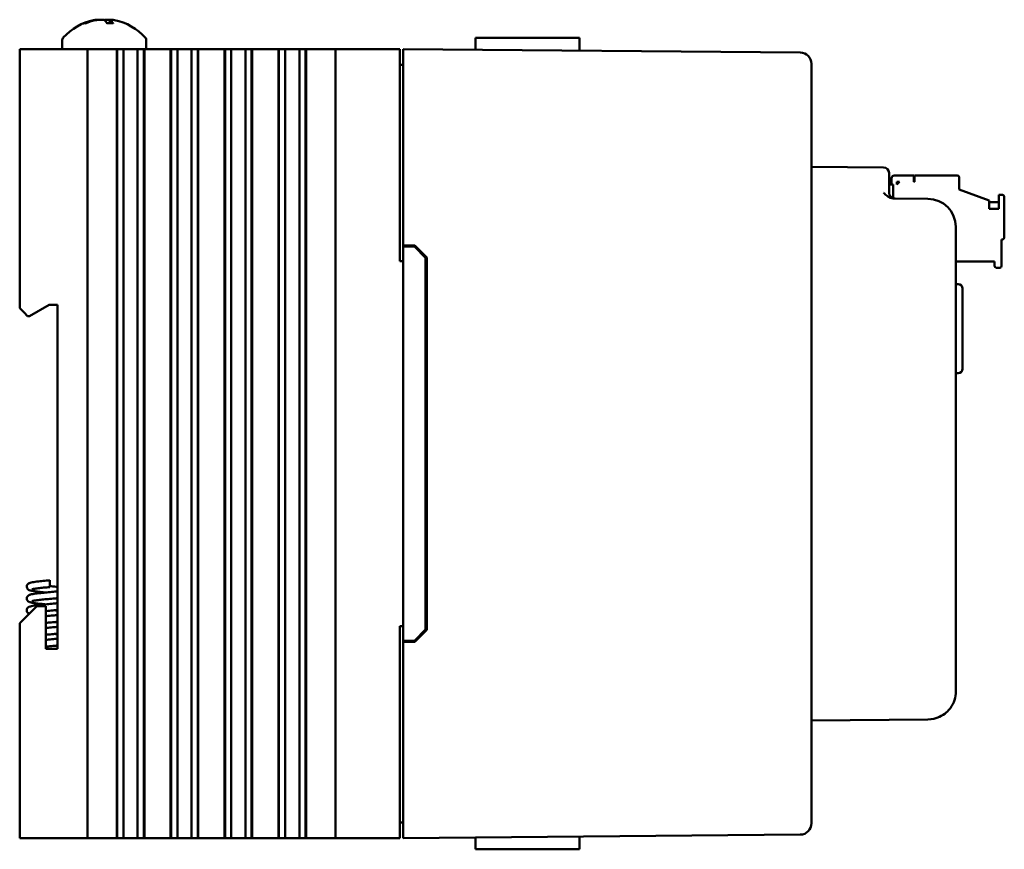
# Model space of a CAD drawing. Header units: inches. Extents: x 1.8 to 23.2, y 1.2 to 17.8.
# Tile 2 of 12: x 1.8 to 6.1, y 8.2 to 11.9. Entities that reach past the tile are written whole.
import ezdxf

# ---------------------------------------------------------------- set-up
doc = ezdxf.new("R2010")
doc.units = ezdxf.units.IN
doc.header["$LTSCALE"] = 0.8
doc.header["$MEASUREMENT"] = 0
doc.layers.add('Visible (ANSI)', color=7, linetype='Continuous', lineweight=50)

msp = doc.modelspace()

# ---------------------------------------------------------------- linework, layer by layer
at = {"layer": 'Visible (ANSI)'}
for p, q in [((2.1782, 11.8761), (2.1769, 11.861)), ((2.0708, 11.861), (2.0641, 11.861)), ((2.193, 11.861), (2.167, 11.861)), ((3.7999, 11.7962), (3.9002, 11.7962)), ((4.0491, 11.7962), (3.9002, 11.7962)), ((4.0491, 11.7962), (4.2611, 11.7962)), ((4.2611, 11.7962), (4.2615, 11.7393)), ((1.779, 11.7462), (1.799, 11.7462)), ((1.779, 11.7462), (1.779, 10.5972)), ((2.059, 11.7462), (1.799, 11.7462)), ((1.9675, 11.7842), (1.9675, 11.7462)), ((2.059, 11.7462), (2.079, 11.7462)), ((2.079, 8.2462), (2.079, 11.7462)), ((2.099, 11.7462), (2.079, 11.7462)), ((2.099, 11.7462), (2.2052, 11.7462)), ((2.2093, 11.7462), (2.2052, 11.7462)), ((2.2105, 11.7462), (2.2093, 11.7462)), ((2.2093, 8.2462), (2.2093, 11.7462)), ((2.2116, 11.7462), (2.2105, 11.7462)), ((2.2105, 8.2462), (2.2105, 11.7462)), ((2.2269, 11.7462), (2.2116, 11.7462)), ((2.2116, 8.2462), (2.2116, 11.7462)), ((2.2269, 11.7462), (2.239, 11.7462)), ((2.239, 11.7462), (2.2558, 11.7462)), ((2.239, 11.7462), (2.239, 8.2462)), ((2.2558, 11.7462), (2.2697, 11.7462)), ((2.2713, 11.7462), (2.2697, 11.7462)), ((2.2713, 11.7462), (2.2852, 11.7462)), ((2.2852, 11.7462), (2.302, 11.7462)), ((2.302, 11.7462), (2.3141, 11.7462)), ((2.302, 8.2462), (2.302, 11.7462)), ((2.3294, 11.7462), (2.3141, 11.7462)), ((2.3305, 11.7462), (2.3294, 11.7462)), ((2.3294, 8.2462), (2.3294, 11.7462)), ((2.3317, 11.7462), (2.3305, 11.7462)), ((2.3305, 8.2462), (2.3305, 11.7462)), ((2.3359, 11.7462), (2.3317, 11.7462)), ((2.3317, 8.2462), (2.3317, 11.7462)), ((2.3359, 11.7462), (2.4442, 11.7462)), ((2.3405, 11.7842), (2.3405, 11.7462)), ((2.4483, 11.7462), (2.4442, 11.7462)), ((2.4495, 11.7462), (2.4483, 11.7462)), ((2.4483, 8.2462), (2.4483, 11.7462)), ((2.4506, 11.7462), (2.4495, 11.7462)), ((2.4495, 8.2462), (2.4495, 11.7462)), ((2.4659, 11.7462), (2.4506, 11.7462)), ((2.4506, 8.2462), (2.4506, 11.7462)), ((2.4659, 11.7462), (2.478, 11.7462)), ((2.478, 11.7462), (2.4948, 11.7462)), ((2.478, 11.7462), (2.478, 8.2462)), ((2.4948, 11.7462), (2.5087, 11.7462)), ((2.5103, 11.7462), (2.5087, 11.7462)), ((2.5103, 11.7462), (2.5242, 11.7462)), ((2.5242, 11.7462), (2.541, 11.7462)), ((2.541, 11.7462), (2.5531, 11.7462)), ((2.541, 8.2462), (2.541, 11.7462)), ((2.5684, 11.7462), (2.5531, 11.7462)), ((2.5695, 11.7462), (2.5684, 11.7462)), ((2.5684, 8.2462), (2.5684, 11.7462)), ((2.5707, 11.7462), (2.5695, 11.7462)), ((2.5695, 8.2462), (2.5695, 11.7462)), ((2.5749, 11.7462), (2.5707, 11.7462)), ((2.5707, 8.2462), (2.5707, 11.7462)), ((2.5749, 11.7462), (2.6832, 11.7462)), ((2.6873, 11.7462), (2.6832, 11.7462)), ((2.6885, 11.7462), (2.6873, 11.7462)), ((2.6873, 8.2462), (2.6873, 11.7462)), ((2.6896, 11.7462), (2.6885, 11.7462)), ((2.6885, 8.2462), (2.6885, 11.7462)), ((2.7049, 11.7462), (2.6896, 11.7462)), ((2.6896, 8.2462), (2.6896, 11.7462)), ((2.7049, 11.7462), (2.717, 11.7462)), ((2.717, 11.7462), (2.7338, 11.7462)), ((2.717, 11.7462), (2.717, 8.2462)), ((2.7338, 11.7462), (2.7477, 11.7462)), ((2.7493, 11.7462), (2.7477, 11.7462)), ((2.7493, 11.7462), (2.7632, 11.7462)), ((2.7632, 11.7462), (2.78, 11.7462)), ((2.78, 11.7462), (2.7921, 11.7462)), ((2.78, 8.2462), (2.78, 11.7462)), ((2.8074, 11.7462), (2.7921, 11.7462)), ((2.8085, 11.7462), (2.8074, 11.7462)), ((2.8074, 8.2462), (2.8074, 11.7462)), ((2.8097, 11.7462), (2.8085, 11.7462)), ((2.8085, 8.2462), (2.8085, 11.7462)), ((2.8139, 11.7462), (2.8097, 11.7462)), ((2.8097, 8.2462), (2.8097, 11.7462)), ((2.8139, 11.7462), (2.9222, 11.7462)), ((2.9263, 11.7462), (2.9222, 11.7462)), ((2.9275, 11.7462), (2.9263, 11.7462)), ((2.9263, 8.2462), (2.9263, 11.7462)), ((2.9286, 11.7462), (2.9275, 11.7462)), ((2.9275, 8.2462), (2.9275, 11.7462)), ((2.9439, 11.7462), (2.9286, 11.7462)), ((2.9286, 8.2462), (2.9286, 11.7462)), ((2.9439, 11.7462), (2.956, 11.7462)), ((2.956, 11.7462), (2.9728, 11.7462)), ((2.956, 11.7462), (2.956, 8.2462)), ((2.9728, 11.7462), (2.9867, 11.7462)), ((2.9883, 11.7462), (2.9867, 11.7462)), ((2.9883, 11.7462), (3.0022, 11.7462)), ((3.0022, 11.7462), (3.019, 11.7462)), ((3.019, 8.2462), (3.019, 11.7462)), ((3.019, 11.7462), (3.0311, 11.7462)), ((3.0464, 11.7462), (3.0311, 11.7462)), ((3.0475, 11.7462), (3.0464, 11.7462)), ((3.0464, 8.2462), (3.0464, 11.7462)), ((3.0487, 11.7462), (3.0475, 11.7462)), ((3.0475, 8.2462), (3.0475, 11.7462)), ((3.0529, 11.7462), (3.0487, 11.7462)), ((3.0487, 8.2462), (3.0487, 11.7462)), ((3.0529, 11.7462), (3.104, 11.7462)), ((3.179, 11.7462), (3.104, 11.7462)), ((3.179, 11.7462), (3.199, 11.7462)), ((3.179, 11.7462), (3.179, 8.2462)), ((3.459, 11.7462), (3.199, 11.7462)), ((3.459, 11.7462), (3.464, 11.7462)), ((3.464, 10.8062), (3.464, 11.7462)), ((3.479, 11.6962), (3.479, 11.7462)), ((5.2404, 11.7308), (3.479, 11.7462)), ((3.479, 11.6772), (3.464, 11.6772)), ((3.479, 11.6962), (3.479, 10.8762)), ((5.29, 11.6808), (5.29, 11.6804)), ((5.29, 8.312), (5.29, 11.6804)), ((5.6092, 11.2219), (5.29, 11.2247)), ((5.634, 11.1969), (5.634, 11.1719)), ((5.7433, 11.1859), (5.6567, 11.1859)), ((5.7433, 11.1583), (5.7433, 11.1859)), ((5.9362, 11.1859), (5.7472, 11.1859)), ((5.7472, 11.1859), (5.7472, 11.1583)), ((5.9441, 11.1229), (5.9441, 11.178)), ((5.634, 11.1089), (5.634, 11.1719)), ((5.634, 11.1465), (5.6527, 11.1465)), ((5.6448, 11.1741), (5.6448, 11.1465)), ((5.6527, 11.0847), (5.6527, 11.1465)), ((5.6685, 11.1583), (5.6803, 11.1583)), ((5.6685, 11.1465), (5.6803, 11.1583)), ((5.6685, 11.1465), (5.6685, 11.1583)), ((5.7472, 11.1583), (5.7433, 11.1583)), ((5.9441, 11.1229), (6.0779, 11.0742)), ((6.137, 11.0993), (6.1212, 11.0993)), ((6.1212, 11.0993), (6.1212, 11.0378)), ((6.1448, 10.9103), (6.1448, 11.0914)), ((5.8061, 11.0826), (5.6523, 11.084)), ((6.0779, 11.0378), (6.0779, 11.0742)), ((6.1212, 11.0678), (6.0779, 11.0678)), ((6.1212, 11.0378), (6.0779, 11.0378)), ((5.93, 8.8972), (5.93, 10.9576)), ((3.479, 10.8762), (3.5311, 10.8757)), ((3.479, 10.8762), (3.479, 10.8712)), ((3.479, 10.8712), (3.479, 9.1212)), ((3.479, 10.8712), (3.529, 10.8707)), ((3.5311, 10.8757), (3.584, 10.8223)), ((6.133, 10.7843), (6.133, 10.9024)), ((6.133, 10.9024), (6.137, 10.9024)), ((3.529, 10.8707), (3.579, 10.8203)), ((3.464, 10.8062), (3.479, 10.8062)), ((3.579, 9.172), (3.579, 10.8203)), ((3.584, 10.8223), (3.584, 9.17)), ((5.93, 10.804), (6.1015, 10.804)), ((6.1015, 10.804), (6.1015, 10.7843)), ((6.1094, 10.7764), (6.1252, 10.7764)), ((5.9407, 10.7037), (5.93, 10.7041)), ((5.96, 10.6837), (5.96, 10.3286)), ((1.8224, 10.5622), (1.909, 10.6122)), ((1.909, 10.6122), (1.947, 10.6122)), ((1.947, 10.6122), (1.947, 9.0852)), ((1.799, 10.5772), (1.779, 10.5972)), ((1.799, 10.5772), (1.814, 10.5622)), ((1.814, 10.5622), (1.8224, 10.5622)), ((5.9407, 10.3086), (5.93, 10.3082)), ((1.913, 9.3599), (1.913, 9.3899)), ((1.855, 9.2752), (1.799, 9.2192)), ((1.895, 9.2752), (1.855, 9.2752)), ((1.895, 9.0852), (1.895, 9.2752)), ((1.779, 9.1992), (1.799, 9.2192)), ((1.779, 9.1992), (1.779, 8.2462)), ((3.464, 8.2462), (3.464, 9.1862)), ((3.479, 9.1862), (3.464, 9.1862)), ((3.579, 9.172), (3.529, 9.1216)), ((3.584, 9.17), (3.5311, 9.1166)), ((1.947, 9.0852), (1.895, 9.0852)), ((3.479, 9.1212), (3.529, 9.1216)), ((3.479, 9.1212), (3.479, 9.1162)), ((3.5311, 9.1166), (3.479, 9.1162)), ((3.479, 9.1162), (3.479, 8.2962)), ((5.29, 8.7677), (5.8061, 8.7722)), ((3.479, 8.3152), (3.464, 8.3152)), ((3.479, 8.2462), (3.479, 8.2962)), ((5.29, 8.312), (5.29, 8.3115)), ((3.479, 8.2462), (5.2404, 8.2615)), ((4.2611, 8.1962), (4.2615, 8.253)), ((1.799, 8.2462), (1.779, 8.2462)), ((2.059, 8.2462), (1.799, 8.2462)), ((2.079, 8.2462), (2.059, 8.2462)), ((2.079, 8.2462), (2.099, 8.2462)), ((2.2052, 8.2462), (2.099, 8.2462)), ((2.2052, 8.2462), (2.2093, 8.2462)), ((2.2105, 8.2462), (2.2093, 8.2462)), ((2.2116, 8.2462), (2.2105, 8.2462)), ((2.2269, 8.2462), (2.2116, 8.2462)), ((2.239, 8.2462), (2.2269, 8.2462)), ((2.2558, 8.2462), (2.239, 8.2462)), ((2.2697, 8.2462), (2.2558, 8.2462)), ((2.2697, 8.2462), (2.2713, 8.2462)), ((2.2852, 8.2462), (2.2713, 8.2462)), ((2.302, 8.2462), (2.2852, 8.2462)), ((2.3141, 8.2462), (2.302, 8.2462)), ((2.3294, 8.2462), (2.3141, 8.2462)), ((2.3305, 8.2462), (2.3294, 8.2462)), ((2.3317, 8.2462), (2.3305, 8.2462)), ((2.3317, 8.2462), (2.3359, 8.2462)), ((2.4442, 8.2462), (2.3359, 8.2462)), ((2.4442, 8.2462), (2.4483, 8.2462)), ((2.4495, 8.2462), (2.4483, 8.2462)), ((2.4506, 8.2462), (2.4495, 8.2462)), ((2.4659, 8.2462), (2.4506, 8.2462)), ((2.478, 8.2462), (2.4659, 8.2462)), ((2.4948, 8.2462), (2.478, 8.2462)), ((2.5087, 8.2462), (2.4948, 8.2462)), ((2.5087, 8.2462), (2.5103, 8.2462)), ((2.5242, 8.2462), (2.5103, 8.2462)), ((2.541, 8.2462), (2.5242, 8.2462)), ((2.5531, 8.2462), (2.541, 8.2462)), ((2.5684, 8.2462), (2.5531, 8.2462)), ((2.5695, 8.2462), (2.5684, 8.2462)), ((2.5707, 8.2462), (2.5695, 8.2462)), ((2.5707, 8.2462), (2.5749, 8.2462)), ((2.6832, 8.2462), (2.5749, 8.2462)), ((2.6832, 8.2462), (2.6873, 8.2462)), ((2.6885, 8.2462), (2.6873, 8.2462)), ((2.6896, 8.2462), (2.6885, 8.2462)), ((2.7049, 8.2462), (2.6896, 8.2462)), ((2.717, 8.2462), (2.7049, 8.2462)), ((2.7338, 8.2462), (2.717, 8.2462)), ((2.7477, 8.2462), (2.7338, 8.2462)), ((2.7477, 8.2462), (2.7493, 8.2462)), ((2.7632, 8.2462), (2.7493, 8.2462)), ((2.78, 8.2462), (2.7632, 8.2462)), ((2.7921, 8.2462), (2.78, 8.2462)), ((2.8074, 8.2462), (2.7921, 8.2462)), ((2.8085, 8.2462), (2.8074, 8.2462)), ((2.8097, 8.2462), (2.8085, 8.2462)), ((2.8097, 8.2462), (2.8139, 8.2462)), ((2.9222, 8.2462), (2.8139, 8.2462)), ((2.9222, 8.2462), (2.9263, 8.2462)), ((2.9275, 8.2462), (2.9263, 8.2462)), ((2.9286, 8.2462), (2.9275, 8.2462)), ((2.9439, 8.2462), (2.9286, 8.2462)), ((2.956, 8.2462), (2.9439, 8.2462)), ((2.9728, 8.2462), (2.956, 8.2462)), ((2.9867, 8.2462), (2.9728, 8.2462)), ((2.9867, 8.2462), (2.9883, 8.2462)), ((3.0022, 8.2462), (2.9883, 8.2462)), ((3.019, 8.2462), (3.0022, 8.2462)), ((3.0311, 8.2462), (3.019, 8.2462)), ((3.0464, 8.2462), (3.0311, 8.2462)), ((3.0475, 8.2462), (3.0464, 8.2462)), ((3.0487, 8.2462), (3.0475, 8.2462)), ((3.0487, 8.2462), (3.0529, 8.2462)), ((3.104, 8.2462), (3.0529, 8.2462)), ((3.104, 8.2462), (3.179, 8.2462)), ((3.199, 8.2462), (3.179, 8.2462)), ((3.459, 8.2462), (3.199, 8.2462)), ((3.464, 8.2462), (3.459, 8.2462)), ((3.7999, 8.1962), (3.9002, 8.1962)), ((4.0491, 8.1962), (3.9002, 8.1962)), ((4.0491, 8.1962), (4.2611, 8.1962))]:
    msp.add_line(p, q, dxfattribs=at)
for centre, radius, start, end in [((2.154, 11.6367), 0.2425, 100.8266, 138.4591), ((2.154, 11.6367), 0.2425, 41.5409, 79.1734), ((1.9875, 11.7842), 0.02, 138.4591, 180), ((2.3205, 11.7842), 0.02, 0, 41.5409), ((5.24, 11.6808), 0.05, 0, 89.5), ((5.609, 11.1969), 0.025, 0, 89.5), ((5.6567, 11.1741), 0.0118, 90, 180), ((5.9362, 11.178), 0.00787, 360, 90), ((5.659, 11.1089), 0.025, 180, 269.5), ((6.137, 11.0914), 0.00787, 360, 90), ((5.805, 10.9576), 0.125, 0, 89.5), ((6.137, 10.9103), 0.00787, 270, 360), ((6.1094, 10.7843), 0.00787, 180, 270), ((6.1252, 10.7843), 0.00787, 270, 360), ((5.94, 10.6837), 0.02, 0, 88), ((5.94, 10.3286), 0.02, 272, 0), ((5.805, 8.8972), 0.125, 323.6279, 0), ((5.24, 8.3115), 0.05, 270.5, 0)]:
    msp.add_arc(centre, radius, start, end, dxfattribs=at)
for centre, major_axis, ratio, start_param, end_param in [((2.1564, 11.6375), (-0.0807, 0.2284), 0.965147, 6.148166, 6.347066), ((2.1509, 11.6375), (0.0626, 0.234), 0.941411, 0.440211, 0.639111), ((2.1633, 11.6375), (-0.0218, 0.2413), 0.24677, 5.8685, 6.067399), ((2.145, 11.6375), (0.0223, 0.2412), 0.325805, 5.920934, 6.119834)]:
    msp.add_ellipse(centre, major_axis=major_axis, ratio=ratio, start_param=start_param, end_param=end_param, dxfattribs=at)
for points, knots in [([(2.1293, 11.8766), (2.1288, 11.8769), (2.1278, 11.877), (2.1248, 11.8771), (2.1223, 11.8769), (2.116, 11.8762), (2.1123, 11.8756), (2.1078, 11.8747), (2.107, 11.8745), (2.1061, 11.8744)], [0.03899714, 0.03899714, 0.03899714, 0.03899714, 0.06091597, 0.06091597, 0.0912553, 0.0912553, 0.12159464, 0.12159464, 0.12829742, 0.12829742, 0.12829742, 0.12829742]), ([(2.1136, 11.8744), (2.1174, 11.8751), (2.1216, 11.8758), (2.13, 11.8768), (2.1342, 11.877), (2.1414, 11.8771), (2.1448, 11.8769), (2.1505, 11.8762), (2.1526, 11.8756), (2.1543, 11.8747), (2.1545, 11.8745), (2.1548, 11.8744)], [0, 0, 0, 0, 0.030458, 0.030458, 0.060916, 0.060916, 0.0912553, 0.0912553, 0.1215946, 0.1215946, 0.1282974, 0.1282974, 0.1282974, 0.1282974]), ([(2.1787, 11.8766), (2.1757, 11.8769), (2.1728, 11.877), (2.1667, 11.8771), (2.1632, 11.8769), (2.1576, 11.8762), (2.1554, 11.8756), (2.154, 11.8749), (2.154, 11.8748), (2.154, 11.8748)], [0.03899714, 0.03899714, 0.03899714, 0.03899714, 0.06091597, 0.06091597, 0.0912553, 0.0912553, 0.12159464, 0.12159464, 0.12200406, 0.12200406, 0.12200406, 0.12200406]), ([(2.1798, 11.8744), (2.1786, 11.8751), (2.178, 11.8758), (2.1785, 11.8768), (2.1797, 11.877), (2.1832, 11.8771), (2.1858, 11.8769), (2.192, 11.8762), (2.1957, 11.8756), (2.1995, 11.8749), (2.1995, 11.8748), (2.1996, 11.8748)], [0, 0, 0, 0, 0.030458, 0.030458, 0.060916, 0.060916, 0.0912553, 0.0912553, 0.1215946, 0.1215946, 0.1220041, 0.1220041, 0.1220041, 0.1220041]), ([(2.0618, 11.8605), (2.0618, 11.8605), (2.0618, 11.8605), (2.0625, 11.8608), (2.0634, 11.861), (2.0641, 11.861)], [0.017596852, 0.017596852, 0.017596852, 0.017596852, 0.01762601, 0.01762601, 0.023499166, 0.023499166, 0.023499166, 0.023499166]), ([(2.193, 11.861), (2.1932, 11.861), (2.1935, 11.8608), (2.1937, 11.8605), (2.1937, 11.8605), (2.1937, 11.8605)], [0.070224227, 0.070224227, 0.070224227, 0.070224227, 0.076097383, 0.076097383, 0.076126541, 0.076126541, 0.076126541, 0.076126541]), ([(5.6092, 11.1093), (5.6093, 11.1093), (5.6093, 11.1093), (5.6143, 11.1042), (5.6192, 11.0992), (5.6288, 11.0918), (5.6336, 11.0887), (5.6439, 11.0847), (5.6483, 11.084), (5.6523, 11.084)], [-0.000493, -0.000493, -0.000493, -0.000493, 0, 0, 0.0531307, 0.0531307, 0.0915083, 0.0915083, 0.1243596, 0.1243596, 0.1243596, 0.1243596]), ([(1.8935, 9.3355), (1.8892, 9.3359), (1.885, 9.3363), (1.872, 9.3376), (1.8636, 9.3385), (1.8485, 9.3404), (1.8418, 9.3413), (1.8305, 9.3433), (1.8261, 9.3442), (1.8199, 9.3468), (1.8178, 9.3478), (1.8146, 9.3507), (1.8136, 9.3519), (1.8118, 9.3548), (1.811, 9.3566), (1.8102, 9.3604), (1.8102, 9.3623), (1.8107, 9.366), (1.8114, 9.3678), (1.813, 9.3708), (1.8141, 9.3722), (1.8163, 9.3743), (1.8174, 9.3751), (1.8198, 9.3766), (1.8211, 9.3771), (1.8248, 9.3786), (1.8274, 9.3793), (1.8336, 9.3807), (1.8375, 9.3814), (1.8496, 9.3833), (1.8591, 9.3844), (1.8783, 9.3865), (1.888, 9.3875), (1.9028, 9.3889), (1.9079, 9.3894), (1.913, 9.3899)], [11.1240121, 11.1240121, 11.1240121, 11.1240121, 11.1572683, 11.1572683, 11.2296651, 11.2296651, 11.303802, 11.303802, 11.383081, 11.383081, 11.4154412, 11.4154412, 11.430616, 11.430616, 11.4478866, 11.4478866, 11.4639811, 11.4639811, 11.4800061, 11.4800061, 11.4961327, 11.4961327, 11.5128901, 11.5128901, 11.53448, 11.53448, 11.5809492, 11.5809492, 11.6339689, 11.6339689, 11.7251498, 11.7251498, 11.801134, 11.801134, 11.8400759, 11.8400759, 11.8400759, 11.8400759]), ([(1.913, 9.3599), (1.9035, 9.3589), (1.8939, 9.358), (1.8762, 9.3562), (1.8679, 9.3553), (1.8536, 9.3536), (1.8473, 9.3527), (1.8404, 9.3516), (1.8384, 9.3512), (1.8356, 9.3505), (1.8345, 9.3503), (1.8336, 9.35), (1.8334, 9.3499), (1.8334, 9.3499)], [0, 0, 0, 0, 0.0728927, 0.0728927, 0.143871, 0.143871, 0.2132275, 0.2132275, 0.2454116, 0.2454116, 0.2737177, 0.2737177, 0.2897646, 0.2897646, 0.2897646, 0.2897646]), ([(1.913, 9.3636), (1.9151, 9.3634), (1.9172, 9.3632), (1.9286, 9.3621), (1.9379, 9.3612), (1.9468, 9.3603), (1.9469, 9.3603), (1.947, 9.3603)], [0.71416341, 0.71416341, 0.71416341, 0.71416341, 0.73021266, 0.73021266, 0.80153173, 0.80153173, 0.80258621, 0.80258621, 0.80258621, 0.80258621]), ([(1.8935, 9.283), (1.8877, 9.2835), (1.882, 9.2841), (1.8679, 9.2856), (1.8597, 9.2865), (1.8452, 9.2883), (1.8388, 9.2893), (1.8309, 9.2908), (1.8284, 9.2914), (1.8236, 9.2928), (1.8213, 9.2935), (1.8176, 9.2957), (1.8167, 9.2964), (1.815, 9.2979), (1.8142, 9.2987), (1.8124, 9.3011), (1.8115, 9.3029), (1.8104, 9.3066), (1.8102, 9.3085), (1.8104, 9.3122), (1.8109, 9.314), (1.8124, 9.3173), (1.8134, 9.3187), (1.8155, 9.3211), (1.8166, 9.322), (1.819, 9.3236), (1.8201, 9.3242), (1.8233, 9.3256), (1.8252, 9.3262), (1.8329, 9.3282), (1.84, 9.3294), (1.8575, 9.3317), (1.8677, 9.3329), (1.8878, 9.3349), (1.8975, 9.3359), (1.9167, 9.3377), (1.9263, 9.3386), (1.9394, 9.3399), (1.9432, 9.3403), (1.947, 9.3407)], [9.6442852, 9.6442852, 9.6442852, 9.6442852, 9.6892066, 9.6892066, 9.7618161, 9.7618161, 9.8364032, 9.8364032, 9.8769481, 9.8769481, 9.9214479, 9.9214479, 9.9352914, 9.9352914, 9.9466054, 9.9466054, 9.9644588, 9.9644588, 9.9806025, 9.9806025, 9.9966388, 9.9966388, 10.0127224, 10.0127224, 10.0291866, 10.0291866, 10.0488269, 10.0488269, 10.0852479, 10.0852479, 10.1803899, 10.1803899, 10.2709759, 10.2709759, 10.3453082, 10.3453082, 10.4177523, 10.4177523, 10.4491507, 10.4491507, 10.4491507, 10.4491507]), ([(1.947, 9.3107), (1.9407, 9.31), (1.9341, 9.3094), (1.918, 9.3078), (1.9082, 9.3069), (1.8896, 9.3051), (1.8806, 9.3042), (1.8644, 9.3024), (1.857, 9.3016), (1.8449, 9.2999), (1.84, 9.299), (1.8354, 9.298), (1.8344, 9.2977), (1.8335, 9.2974), (1.8334, 9.2974), (1.8334, 9.2974)], [1.3918652, 1.3918652, 1.3918652, 1.3918652, 1.443557, 1.443557, 1.516423, 1.516423, 1.5880225, 1.5880225, 1.658341, 1.658341, 1.7262717, 1.7262717, 1.7557996, 1.7557996, 1.7698133, 1.7698133, 1.7698133, 1.7698133]), ([(1.8211, 9.2413), (1.8208, 9.2415), (1.8204, 9.2416), (1.8184, 9.2427), (1.8164, 9.2439), (1.8138, 9.2467), (1.8131, 9.2477), (1.8115, 9.2504), (1.8108, 9.2522), (1.8102, 9.256), (1.8102, 9.2579), (1.8109, 9.2615), (1.8116, 9.2633), (1.8133, 9.2663), (1.8144, 9.2675), (1.8166, 9.2696), (1.8178, 9.2704), (1.8202, 9.2718), (1.8215, 9.2723), (1.8256, 9.2739), (1.8286, 9.2746), (1.8357, 9.2761), (1.8399, 9.2768), (1.8524, 9.2786), (1.8618, 9.2797), (1.8808, 9.2817), (1.8905, 9.2827), (1.9097, 9.2845), (1.9194, 9.2855), (1.935, 9.287), (1.9412, 9.2876), (1.947, 9.2882)], [8.4263964, 8.4263964, 8.4263964, 8.4263964, 8.4326492, 8.4326492, 8.4610794, 8.4610794, 8.4727367, 8.4727367, 8.4897381, 8.4897381, 8.5058243, 8.5058243, 8.5218484, 8.5218484, 8.5379977, 8.5379977, 8.5549432, 8.5549432, 8.5776493, 8.5776493, 8.6301202, 8.6301202, 8.6851716, 8.6851716, 8.7722699, 8.7722699, 8.8477191, 8.8477191, 8.9204996, 8.9204996, 8.9692385, 8.9692385, 8.9692385, 8.9692385]), ([(1.947, 9.2582), (1.9403, 9.2575), (1.9332, 9.2568), (1.9167, 9.2552), (1.9069, 9.2543), (1.8967, 9.2533), (1.8959, 9.2532), (1.895, 9.2531)], [2.8719557, 2.8719557, 2.8719557, 2.8719557, 2.9269756, 2.9269756, 2.999773, 2.999773, 3.0064481, 3.0064481, 3.0064481, 3.0064481]), ([(1.895, 9.2306), (1.8963, 9.2308), (1.8976, 9.2309), (1.9083, 9.2319), (1.918, 9.2328), (1.9341, 9.2344), (1.9407, 9.235), (1.947, 9.2357)], [7.3541059, 7.3541059, 7.3541059, 7.3541059, 7.3640216, 7.3640216, 7.4368761, 7.4368761, 7.4891432, 7.4891432, 7.4891432, 7.4891432]), ([(1.947, 9.2057), (1.9381, 9.2048), (1.9286, 9.2038), (1.911, 9.2022), (1.9029, 9.2014), (1.895, 9.2006)], [4.3518165, 4.3518165, 4.3518165, 4.3518165, 4.4247626, 4.4247626, 4.4862826, 4.4862826, 4.4862826, 4.4862826]), ([(1.895, 9.1781), (1.8959, 9.1782), (1.8968, 9.1783), (1.9071, 9.1793), (1.9169, 9.1802), (1.9334, 9.1818), (1.9404, 9.1825), (1.947, 9.1832)], [5.8740438, 5.8740438, 5.8740438, 5.8740438, 5.8810601, 5.8810601, 5.9539752, 5.9539752, 6.0090732, 6.0090732, 6.0090732, 6.0090732]), ([(1.9326, 9.2042), (1.9368, 9.2038), (1.9409, 9.2034), (1.9456, 9.2029), (1.9463, 9.2029), (1.947, 9.2028)], [5.20410633, 5.20410633, 5.20410633, 5.20410633, 5.23660055, 5.23660055, 5.24248366, 5.24248366, 5.24248366, 5.24248366]), ([(1.947, 9.1532), (1.941, 9.1525), (1.9347, 9.1519), (1.9189, 9.1504), (1.9091, 9.1495), (1.8981, 9.1484), (1.8966, 9.1483), (1.895, 9.1481)], [5.8317049, 5.8317049, 5.8317049, 5.8317049, 5.8810601, 5.8810601, 5.9539752, 5.9539752, 5.9662143, 5.9662143, 5.9662143, 5.9662143]), ([(1.895, 9.1256), (1.899, 9.126), (1.903, 9.1264), (1.9164, 9.1277), (1.9261, 9.1286), (1.9392, 9.1299), (1.9432, 9.1303), (1.947, 9.1307)], [4.3941763, 4.3941763, 4.3941763, 4.3941763, 4.4247626, 4.4247626, 4.4972183, 4.4972183, 4.5292414, 4.5292414, 4.5292414, 4.5292414]), ([(1.9326, 9.1517), (1.9375, 9.1513), (1.9422, 9.1508), (1.9469, 9.1503), (1.947, 9.1503), (1.947, 9.1503)], [6.684142, 6.684142, 6.684142, 6.684142, 6.72206681, 6.72206681, 6.72248858, 6.72248858, 6.72248858, 6.72248858]), ([(1.947, 9.1007), (1.9406, 9.1), (1.9339, 9.0994), (1.9178, 9.0978), (1.908, 9.0969), (1.8974, 9.0959), (1.8962, 9.0957), (1.895, 9.0956)], [7.3117776, 7.3117776, 7.3117776, 7.3117776, 7.3640216, 7.3640216, 7.4368761, 7.4368761, 7.4462788, 7.4462788, 7.4462788, 7.4462788]), ([(5.8061, 8.7722), (5.8062, 8.7722), (5.8063, 8.7722), (5.8242, 8.7724), (5.8415, 8.7764), (5.8686, 8.7888), (5.8787, 8.7955), (5.8946, 8.8095), (5.9006, 8.8162), (5.9057, 8.823)], [-0.0007616, -0.0007616, -0.0007616, -0.0007616, 0, 0, 0.1603062, 0.1603062, 0.2755389, 0.2755389, 0.3698341, 0.3698341, 0.3698341, 0.3698341])]:
    msp.add_open_spline(points, degree=3, knots=knots, dxfattribs=at)
for points in [[(3.7999, 11.7962), (3.7996, 11.7698), (3.7994, 11.7434)], [(3.7999, 8.1962), (3.7996, 8.2225), (3.7994, 8.2489)]]:
    msp.add_rational_spline(points, [1.00000000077, 1.00000000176, 1.00000000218], degree=2, dxfattribs=at)
for points in [[(1.9326, 9.3092), (1.9375, 9.3087), (1.9423, 9.3083), (1.947, 9.3078)], [(1.9326, 9.2567), (1.9375, 9.2562), (1.9423, 9.2558), (1.947, 9.2553)], [(1.9326, 9.0992), (1.9375, 9.0987), (1.9423, 9.0983), (1.947, 9.0978)]]:
    msp.add_open_spline(points, degree=3, dxfattribs=at)

doc.saveas('drawing.dxf')
